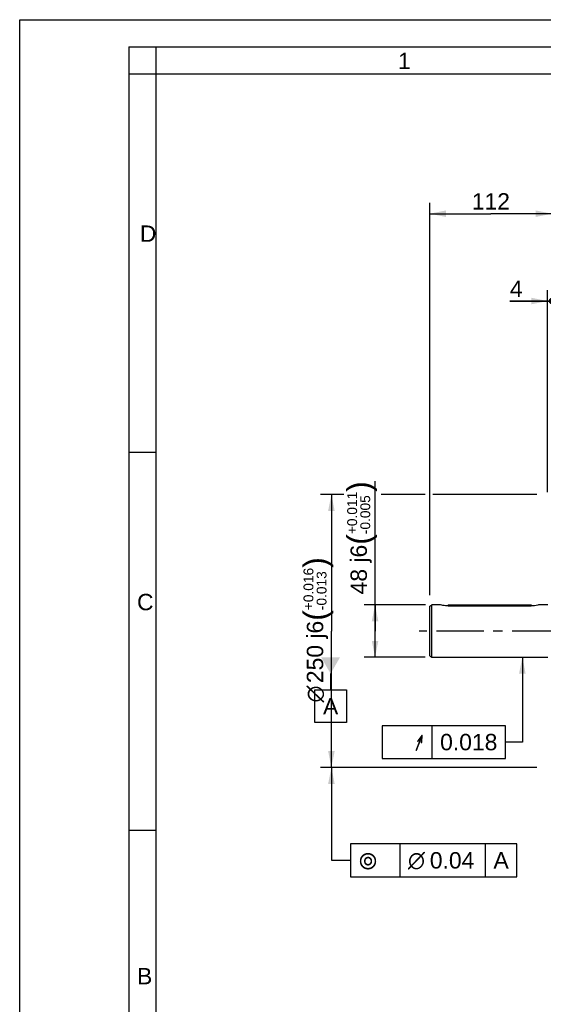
# Model space of a CAD drawing. Header units: millimetres. Extents: x 0 to 420, y 0 to 297.
# Tile 26 of 65: x 0 to 96, y 117 to 297. Entities that reach past the tile are written whole.
import ezdxf
from ezdxf.enums import TextEntityAlignment as Align

# ---------------------------------------------------------------- set-up
doc = ezdxf.new("R2010")
doc.units = ezdxf.units.MM
doc.header["$LTSCALE"] = 23.1
doc.linetypes.add('CENTER', pattern=[0.6, 0.375, -0.075, 0.075, -0.075])
doc.layers.get('0').update_dxf_attribs({"linetype": 'CONTINUOUS'})
for name, color, linetype in [('AXIS', 7, 'CONTINUOUS'), ('COMPONENTS', 7, 'CONTINUOUS'), ('DETAIL', 7, 'CONTINUOUS'), ('DIMENSION', 7, 'CONTINUOUS'), ('DPLANE', 7, 'CONTINUOUS')]:
    doc.layers.add(name, color=color, linetype=linetype)
doc.styles.get("Standard").update_dxf_attribs({"font": 'arial.ttf'})
doc.styles.add('TEXTSTYLE_2', font='arial.ttf')
doc.styles.add('TEXTSTYLE_3', font='arial.ttf')
doc.styles.add('TEXTSTYLE_4', font='gdt')
doc.dimstyles.new('DIMSTYLE_1', dxfattribs={"dimtxt": 3, "dimasz": 3, "dimexe": 0.18, "dimexo": 0.0625, "dimgap": 0.09, "dimtad": 1, "dimdec": 3, "dimlfac": 5, "dimdsep": 46, "dimtxsty": 'STANDARD', "dimblk": '_FILLED', "dimblk1": '_FILLED', "dimblk2": '_FILLED', "dimcen": 0.09, "dimadec": 0, "dimazin": 0, "dimtol": 1, "dimtp": 0.016, "dimtm": 0.013, "dimtfac": 0.6, "dimtdec": 3, "dimtofl": 0, "dimtmove": 0, "dimatfit": 3, "dimldrblk": '_FILLED', "dimfxl": 1, "dimtolj": 1, "dimarcsym": 0})
doc.dimstyles.new('DIMSTYLE_10', dxfattribs={"dimtxt": 3, "dimasz": 3, "dimexe": 0.18, "dimexo": 0.0625, "dimgap": 0.09, "dimtad": 1, "dimlfac": 5, "dimdsep": 46, "dimtxsty": 'STANDARD', "dimblk": '_FILLED', "dimblk1": '_FILLED', "dimblk2": '_FILLED', "dimcen": 0.09, "dimadec": 0, "dimazin": 0, "dimtp": 0.3, "dimtm": 0.3, "dimtfac": 1, "dimtofl": 0, "dimtmove": 0, "dimatfit": 3, "dimldrblk": '_FILLED', "dimfxl": 1, "dimtolj": 1, "dimarcsym": 0})
doc.dimstyles.new('DIMSTYLE_5', dxfattribs={"dimtxt": 3, "dimasz": 3, "dimexe": 0.18, "dimexo": 0.0625, "dimgap": 0.09, "dimtad": 1, "dimdec": 3, "dimlfac": 5, "dimdsep": 46, "dimtxsty": 'STANDARD', "dimblk": '_FILLED', "dimblk1": '_FILLED', "dimblk2": '_FILLED', "dimcen": 0.09, "dimadec": 0, "dimazin": 0, "dimtol": 1, "dimtp": 0.011, "dimtm": 0.005, "dimtfac": 0.6, "dimtdec": 3, "dimtofl": 0, "dimtmove": 0, "dimatfit": 3, "dimldrblk": '_FILLED', "dimfxl": 1, "dimtolj": 1, "dimarcsym": 0})
doc.dimstyles.new('DIMSTYLE_6', dxfattribs={"dimtxt": 3, "dimasz": 3, "dimexe": 0.18, "dimexo": 0.0625, "dimgap": 0.09, "dimtad": 1, "dimdec": 1, "dimlfac": 5, "dimdsep": 46, "dimtxsty": 'STANDARD', "dimblk": '_FILLED', "dimblk1": '_FILLED', "dimblk2": '_FILLED', "dimcen": 0.09, "dimadec": 0, "dimazin": 0, "dimtp": 0.3, "dimtm": 0.3, "dimtfac": 1, "dimtdec": 1, "dimtofl": 0, "dimtmove": 0, "dimatfit": 3, "dimldrblk": '_FILLED', "dimfxl": 1, "dimtolj": 1, "dimarcsym": 0})
doc.dimstyles.new('DIMSTYLE_7', dxfattribs={"dimtxt": 3, "dimasz": 3, "dimexe": 0.18, "dimexo": 0.0625, "dimgap": 0.09, "dimtad": 1, "dimlfac": 5, "dimdsep": 46, "dimtxsty": 'STANDARD', "dimblk": '_FILLED', "dimblk1": '_FILLED', "dimblk2": '_FILLED', "dimcen": 0.09, "dimadec": 0, "dimazin": 0, "dimtp": 0.1, "dimtm": 0.1, "dimtfac": 1, "dimtofl": 0, "dimtmove": 0, "dimatfit": 3, "dimldrblk": '_FILLED', "dimfxl": 1, "dimtolj": 1, "dimarcsym": 0})
doc.dimstyles.get("Standard").update_dxf_attribs({"dimtxt": 3, "dimasz": 3, "dimexe": 0.18, "dimexo": 0.0625, "dimgap": 0.09, "dimtad": 1, "dimdec": 3, "dimdsep": 46, "dimtxsty": 'STANDARD', "dimblk": '_FILLED', "dimblk1": '_FILLED', "dimblk2": '_FILLED', "dimcen": 0.09, "dimadec": 0, "dimazin": 0, "dimtol": 1, "dimtp": 0.001, "dimtm": 0.001, "dimtfac": 1, "dimtdec": 3, "dimtofl": 0, "dimtmove": 0, "dimatfit": 3, "dimldrblk": '_FILLED', "dimfxl": 1, "dimtolj": 1, "dimarcsym": 0})

# ---------------------------------------------------------------- blocks, each defined once
blk = doc.blocks.new('_FILLED')
at = {"color": 0, "linetype": 'BYBLOCK'}
blk.add_solid([(0, 0), (-1, 0.2), (-1, -0.2)], dxfattribs=at)
blk = doc.blocks.new('*D0')
at = {"layer": 'DIMENSION', "color": 2, "linetype": 'CONTINUOUS'}
for p, q in [((59.37, 210), (55.07, 210)), ((57.07, 210), (57.07, 185)), ((74.24, 210), (66.19, 210)), ((94.67, 210), (75.63, 210)), ((57.07, 160), (57.07, 185)), ((94.67, 160), (55.07, 160))]:
    blk.add_line(p, q, dxfattribs=at)
at = {"layer": 'DIMENSION', "color": 2, "linetype": 'CONTINUOUS', "xscale": 3, "yscale": 3, "zscale": 3}
for p, rotation in [((57.07, 210), 90), ((57.07, 160), 270)]:
    blk.add_blockref('_FILLED', p, dxfattribs=dict(at, rotation=rotation))
at = {"layer": 'DIMENSION', "color": 2, "linetype": 'CONTINUOUS'}
for s, height, p in [(')', 4.2, (56.17, 197.56)), ('(', 4.2, (56.17, 187.85)), ('250 j6', 3, (55.57, 181.17))]:
    blk.add_text(s, height=height, rotation=90, dxfattribs=at).set_placement(p, align=Align.CENTER)
for s, height, style, p in [('+0.016', 1.8, 'TEXTSTYLE_3', (53.77, 192.7)), ('-0.013', 1.8, 'TEXTSTYLE_3', (56.17, 192.39)), ('n', 3, 'TEXTSTYLE_4', (55.57, 173.46))]:
    blk.add_text(s, height=height, rotation=90, dxfattribs=dict(at, style=style)).set_placement(p, align=Align.CENTER)
blk = doc.blocks.new('*D4')
at = {"layer": 'DIMENSION', "color": 2, "linetype": 'CONTINUOUS'}
for p, q in [((65.07, 185), (65.07, 212.46)), ((74.29, 189.8), (63.07, 189.8)), ((65.07, 189.8), (65.07, 185)), ((65.07, 180.2), (65.07, 185)), ((74.23, 180.2), (63.07, 180.2))]:
    blk.add_line(p, q, dxfattribs=at)
at = {"layer": 'DIMENSION', "color": 2, "linetype": 'CONTINUOUS', "xscale": 3, "yscale": 3, "zscale": 3}
for p, rotation in [((65.07, 189.8), 90), ((65.07, 180.2), 270)]:
    blk.add_blockref('_FILLED', p, dxfattribs=dict(at, rotation=rotation))
at = {"layer": 'DIMENSION', "color": 2, "linetype": 'CONTINUOUS'}
for s, height, p in [(')', 4.2, (64.17, 210.5)), ('(', 4.2, (64.17, 200.8)), ('48 j6', 3, (63.57, 191.72))]:
    blk.add_text(s, height=height, rotation=90, dxfattribs=at).set_placement(p)
at = {"layer": 'DIMENSION', "color": 2, "linetype": 'CONTINUOUS', "style": 'TEXTSTYLE_3'}
for s, p in [('+0.011', (61.77, 202.75)), ('-0.005', (64.17, 202.75))]:
    blk.add_text(s, height=1.8, rotation=90, dxfattribs=at).set_placement(p)
blk = doc.blocks.new('*D5')
at = {"layer": 'DIMENSION', "color": 2, "linetype": 'CONTINUOUS'}
for p, q in [((75.07, 191.57), (75.07, 263.46)), ((97.47, 214.51), (97.47, 263.46)), ((75.07, 261.46), (86.27, 261.46)), ((97.47, 261.46), (86.27, 261.46))]:
    blk.add_line(p, q, dxfattribs=at)
at = {"layer": 'DIMENSION', "color": 2, "linetype": 'CONTINUOUS', "xscale": 3, "yscale": 3, "zscale": 3, "rotation": 180}
blk.add_blockref('_FILLED', (75.07, 261.46), dxfattribs=at)
at = {"layer": 'DIMENSION', "color": 2, "linetype": 'CONTINUOUS', "xscale": 3, "yscale": 3, "zscale": 3}
blk.add_blockref('_FILLED', (97.47, 261.46), dxfattribs=at)
at = {"layer": 'DIMENSION', "color": 2, "linetype": 'CONTINUOUS', "insert": (86.27, 265.21), "char_height": 3, "width": 6.9926, "attachment_point": 2, "line_spacing_factor": 0.9}
blk.add_mtext('112', dxfattribs=at)
blk = doc.blocks.new('_DOT')
at = {"color": 0, "linetype": 'BYBLOCK'}
blk.add_line((-0.2, 0), (-1, 0), dxfattribs=at)
at = {"color": 0, "linetype": 'BYBLOCK', "const_width": 0.2}
blk.add_lwpolyline([(-0.1, 0, 1), (0.1, 0, 1)], format="xyb", close=True, dxfattribs=at)
blk = doc.blocks.new('*D6')
at = {"layer": 'DIMENSION', "color": 2, "linetype": 'CONTINUOUS'}
for p, q in [((96.67, 210.44), (96.67, 247.46)), ((97.47, 212.55), (97.47, 247.46)), ((96.67, 245.46), (89.76, 245.46)), ((89.76, 245.46), (97.07, 245.46)), ((103.47, 245.46), (97.07, 245.46)), ((97.47, 245.46), (103.47, 245.46))]:
    blk.add_line(p, q, dxfattribs=at)
at = {"layer": 'DIMENSION', "color": 2, "linetype": 'CONTINUOUS', "xscale": 3, "yscale": 3, "zscale": 3}
blk.add_blockref('_FILLED', (96.67, 245.46), dxfattribs=at)
at = {"layer": 'DIMENSION', "color": 2, "linetype": 'CONTINUOUS', "xscale": 3, "yscale": 3, "zscale": 3, "rotation": 180}
blk.add_blockref('_DOT', (97.47, 245.46), dxfattribs=at)
at = {"layer": 'DIMENSION', "color": 2, "linetype": 'CONTINUOUS', "insert": (92.09, 249.21), "char_height": 3, "width": 2.3309, "attachment_point": 3, "line_spacing_factor": 0.9}
blk.add_mtext('4', dxfattribs=at)
blk = doc.blocks.new('*D16')
at = {"layer": 'DIMENSION', "color": 2, "linetype": 'CONTINUOUS'}
for p, q in [((97.47, 212.18), (97.47, 247.46)), ((104.47, 212.17), (104.47, 247.46)), ((97.47, 245.46), (91.47, 245.46)), ((91.47, 245.46), (100.97, 245.46)), ((112.92, 245.46), (100.97, 245.46)), ((104.47, 245.46), (112.92, 245.46))]:
    blk.add_line(p, q, dxfattribs=at)
at = {"layer": 'DIMENSION', "color": 2, "linetype": 'CONTINUOUS', "xscale": 3, "yscale": 3, "zscale": 3}
blk.add_blockref('_DOT', (97.47, 245.46), dxfattribs=at)
at = {"layer": 'DIMENSION', "color": 2, "linetype": 'CONTINUOUS', "xscale": 3, "yscale": 3, "zscale": 3, "rotation": 180}
blk.add_blockref('_FILLED', (104.47, 245.46), dxfattribs=at)
at = {"layer": 'DIMENSION', "color": 2, "linetype": 'CONTINUOUS', "insert": (108.26, 249.21), "char_height": 3, "width": 4.6617, "attachment_point": 1, "line_spacing_factor": 0.9}
blk.add_mtext('35', dxfattribs=at)

msp = doc.modelspace()

# ---------------------------------------------------------------- linework, layer by layer
at = {"color": 2, "linetype": 'CONTINUOUS'}
for p, q in [((0, 0), (0, 297)), ((0, 297), (420, 297)), ((20, 292), (20, 5)), ((20, 292), (415, 292)), ((25, 287), (25, 292)), ((25, 287), (20, 287)), ((20, 217.75), (25, 217.75)), ((20, 148.5), (25, 148.5))]:
    msp.add_line(p, q, dxfattribs=at)
at = {"color": 7, "linetype": 'CONTINUOUS'}
for p in [(25, 10), (410, 287)]:
    msp.add_line(p, (25, 287), dxfattribs=at)
at = {"layer": 'AXIS', "color": 2, "linetype": 'CENTER'}
msp.add_line((98.82275, 184.99823), (73.14752, 184.99823), dxfattribs=at)
at = {"layer": 'COMPONENTS', "color": 7, "linetype": 'CONTINUOUS'}
for p, q in [((75.06875, 189.56729), (75.46875, 189.79823)), ((75.06875, 180.42917), (75.06875, 189.56729)), ((75.46875, 180.19823), (75.46875, 189.79823)), ((77.06875, 189.79823), (75.46875, 189.79823)), ((78.46875, 189.79823), (82.24875, 189.79823)), ((78.46875, 189.79821), (78.46875, 189.58953)), ((78.46875, 189.58953), (93.66875, 189.58953)), ((82.24875, 189.79823), (82.25996, 189.79726)), ((83.07703, 189.79722), (83.08875, 189.79823)), ((83.08875, 189.79823), (83.08859, 189.79822)), ((83.08875, 189.79823), (93.66875, 189.79823)), ((93.66875, 189.79821), (93.66875, 189.58953)), ((95.06875, 189.79823), (95.05502, 189.79425)), ((96.67275, 189.79823), (95.06875, 189.79823)), ((75.06875, 180.42917), (75.46875, 180.19823)), ((75.46875, 180.19823), (96.67275, 180.19823))]:
    msp.add_line(p, q, dxfattribs=at)
for centre, radius, start, end in [((82.67, 194.6084), 4.82858, 265.1286744, 269.98512), ((82.66838, 194.58746), 4.80764, 270.004314, 274.8760109)]:
    msp.add_arc(centre, radius, start, end, dxfattribs=at)
for points, knots in [([(78.46875, 189.58953), (78.13692, 189.58953), (77.66293, 189.64264), (77.20373, 189.75857), (77.06875, 189.79823)], [0, 0, 0, 0, 0.701828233, 1, 1, 1, 1]), ([(95.05502, 189.79425), (95.00299, 189.77921), (94.5523, 189.65548), (94.08214, 189.58953), (93.66875, 189.58953)], [0, 0, 0, 0, 0.115830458, 1, 1, 1, 1])]:
    msp.add_open_spline(points, degree=3, knots=knots, dxfattribs=at)
at = {"layer": 'DETAIL', "color": 2, "linetype": 'CONTINUOUS'}
for p, q in [((75.48045, 167.65625), (75.48045, 161.65625)), ((69.59393, 145.99823), (69.59393, 139.99823)), ((85.24635, 145.99823), (85.24635, 139.99823))]:
    msp.add_line(p, q, dxfattribs=at)
for points in [[(66.35545, 161.65625), (88.96372, 161.65625), (88.96372, 167.65625)], [(88.96372, 167.65625), (66.35545, 167.65625), (66.35545, 161.65625)], [(60.59393, 139.99823), (91.03445, 139.99823), (91.03445, 145.99823)], [(91.03445, 145.99823), (60.59393, 145.99823), (60.59393, 139.99823)]]:
    msp.add_lwpolyline(points, dxfattribs=at)
at = {"layer": 'DPLANE', "color": 2, "linetype": 'CONTINUOUS'}
for p, q in [((56.92672, 177.19823), (56.92672, 174.21743)), ((54.03267, 168.21743), (54.03267, 174.21743)), ((54.03267, 174.21743), (59.82077, 174.21743)), ((59.82077, 174.21743), (59.82077, 168.21743)), ((59.82077, 168.21743), (54.03267, 168.21743))]:
    msp.add_line(p, q, dxfattribs=at)
msp.add_solid([(58.65877, 180.19823), (55.19467, 180.19823), (56.92672, 177.19823)], dxfattribs=at)

# ---------------------------------------------------------------- texts
at = {"color": 2, "linetype": 'CONTINUOUS', "char_height": 3, "attachment_point": 1, "line_spacing_factor": 0.9, "style": 'TEXTSTYLE_2'}
for s, insert, width in [('1', (69.27205, 290.95221), 2.330855), ('D', (22.00079, 259.30541), 3.0223048), ('C', (21.4816, 191.81181), 3.0223048), ('B', (21.4816, 123.27986), 2.7881041)]:
    msp.add_mtext(s, dxfattribs=dict(at, insert=insert, width=width))
at = {"layer": 'DETAIL', "color": 2, "linetype": 'CONTINUOUS', "style": 'TEXTSTYLE_4'}
msp.add_text('h', height=3, dxfattribs=at).set_placement((73.98045, 163.15625), align=Align.RIGHT)
at = {"layer": 'DETAIL', "color": 2, "linetype": 'CONTINUOUS'}
msp.add_text('0.018', height=3, dxfattribs=at).set_placement((87.46372, 163.15625), align=Align.RIGHT)
for s, p in [('0.04', (75.09393, 141.49823)), ('A', (86.74635, 141.49823))]:
    msp.add_text(s, height=3, dxfattribs=at).set_placement(p)
at = {"layer": 'DETAIL', "color": 2, "linetype": 'CONTINUOUS', "style": 'TEXTSTYLE_4'}
for s, p in [('r', (62.09393, 141.49823)), ('n', (71.09393, 141.49823))]:
    msp.add_text(s, height=3, dxfattribs=at).set_placement(p)
at = {"layer": 'DPLANE', "color": 2, "linetype": 'CONTINUOUS', "insert": (55.53267, 172.71743), "char_height": 3, "width": 2.7881041, "attachment_point": 1, "line_spacing_factor": 0.9}
msp.add_mtext('A', dxfattribs=at)

# ---------------------------------------------------------------- dimensions: what is measured, and where the dimension line sits
at = {"layer": 'DIMENSION', "color": 2, "linetype": 'CONTINUOUS'}
dim = msp.add_linear_dim(base=(97.47275, 261.45731), p1=(75.06875, 191.56729), p2=(97.47275, 214.51217), dimstyle='DIMSTYLE_6', dxfattribs=at)
dim.commit()
dim.dimension.update_dxf_attribs({"geometry": '*D5', "text_midpoint": (82.77446, 263.70731), "dimtype": 160})
dim = msp.add_linear_dim(base=(97.47275, 245.45731), p1=(96.67275, 210.43897), p2=(97.47275, 212.55018), dimstyle='DIMSTYLE_7', override={"dimblk2": 'DOT', "dimsah": 1}, dxfattribs=at)
dim.commit()
dim.dimension.update_dxf_attribs({"geometry": '*D6', "text_midpoint": (88.59425, 247.70731), "dimtype": 160})
for base, p1, p2, angle, dimstyle, override, picture, middle in [((97.47275, 245.45731), (104.47275, 212.16696), (97.47275, 212.18175), 180, 'DIMSTYLE_10', {"dimblk2": 'DOT', "dimsah": 1}, '*D16', (110.58617, 247.70731)), ((65.06874, 189.79823), (74.23478, 180.19823), (74.29296, 189.79823), 90, 'DIMSTYLE_5', {"dimpost": '<>j6'}, '*D4', (62.06874, 202.08751))]:
    dim = msp.add_linear_dim(base=base, p1=p1, p2=p2, angle=angle, dimstyle=dimstyle, override=override, dxfattribs=at)
    dim.commit()
    dim.dimension.update_dxf_attribs({"geometry": picture, "text_midpoint": middle, "dimtype": 160})
dim = msp.add_linear_dim(base=(57.06874, 159.99823), p1=(94.67275, 209.99823), p2=(94.67275, 159.99823), angle=270, text='%%c<>', dimstyle='DIMSTYLE_1', override={"dimpost": '<>j6'}, dxfattribs=at)
dim.commit()
dim.dimension.update_dxf_attribs({"geometry": '*D0', "text_midpoint": (55.26538, 183.66804), "dimtype": 160})

# ---------------------------------------------------------------- leaders
at = {"layer": 'DETAIL', "color": 2, "linetype": 'CONTINUOUS'}
for points in [[(92.03488, 180.19823), (92.03488, 164.65625), (88.96372, 164.65625)], [(57.06874, 159.99823), (57.06874, 142.99823), (60.59393, 142.99823)]]:
    msp.add_leader(points, dimstyle='STANDARD', override={"dimtad": 0}, dxfattribs=at)

doc.saveas('drawing.dxf')
